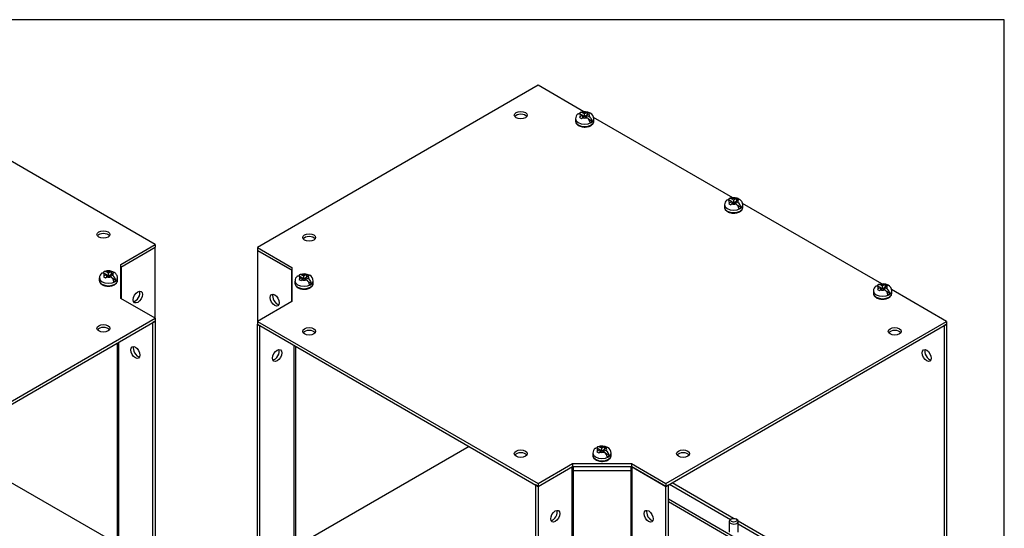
# Model space of a CAD drawing. Header units: inches. Extents: x 0.2 to 77.9, y -0.5 to 51.8.
# Tile 8 of 8: x 57.7 to 77.9, y 41.3 to 51.8. Entities that reach past the tile are written whole.
import ezdxf

# ---------------------------------------------------------------- set-up
doc = ezdxf.new("R2010")
doc.units = ezdxf.units.IN
doc.header["$MEASUREMENT"] = 0
for name, color, linetype in [('COM55551-4', 7, 'Continuous'), ('COM55552-4', 7, 'Continuous'), ('COM55553-4', 7, 'Continuous'), ('Default', 7, 'Continuous'), ('SCS19491', 7, 'Continuous')]:
    doc.layers.add(name, color=color, linetype=linetype)

# ---------------------------------------------------------------- blocks, each defined once
blk = doc.blocks.new('SE6')
at = {"layer": 'COM55551-4', "color": 7, "linetype": 'Continuous'}
for p, q in [((68.317, 50.408), (62.558, 47.083)), ((69.257, 49.865), (68.317, 50.408)), ((72.314, 48.1), (69.458, 49.749)), ((75.371, 46.335), (72.515, 47.984)), ((62.558, 47.083), (63.265, 46.675)), ((62.558, 47.083), (62.558, 47.024)), ((62.558, 47.024), (63.265, 46.616)), ((63.265, 46.675), (63.265, 45.976)), ((76.7, 45.567), (75.572, 46.219)), ((63.265, 45.976), (62.558, 45.567)), ((62.558, 45.567), (68.317, 42.243)), ((62.558, 45.567), (62.558, 45.509)), ((62.558, 45.509), (68.317, 42.184)), ((70.942, 42.243), (76.7, 45.567)), ((70.942, 42.184), (76.7, 45.509)), ((76.7, 45.567), (76.7, 45.509)), ((66.903, 43), (63.338, 40.942)), ((68.317, 42.243), (69.024, 42.651)), ((69.024, 42.651), (69.024, 42.592)), ((69.024, 42.651), (70.235, 42.651)), ((70.235, 42.651), (70.235, 42.592)), ((70.235, 42.651), (70.942, 42.243)), ((68.317, 42.184), (69.024, 42.592)), ((69.024, 42.592), (70.235, 42.592)), ((70.235, 42.592), (70.942, 42.184)), ((68.317, 42.243), (68.317, 42.184)), ((70.942, 42.243), (70.942, 42.184))]:
    blk.add_line(p, q, dxfattribs=at)
for centre in [(67.963, 49.795), (63.619, 47.287), (63.619, 45.363), (75.64, 45.363), (67.963, 42.855), (71.295, 42.855)]:
    blk.add_ellipse(centre, major_axis=(0.133, 0), ratio=0.57735, dxfattribs=at)
for centre in [(67.963, 49.736), (63.619, 47.228), (63.619, 45.305), (75.64, 45.305), (67.963, 42.796), (71.295, 42.796)]:
    blk.add_ellipse(centre, major_axis=(0.133, 0), ratio=0.57735, start_param=0.392819, end_param=2.748773, dxfattribs=at)
at = {"layer": 'COM55552-4', "color": 7, "linetype": 'Continuous'}
for p, q in [((63.256, 46.621), (62.558, 47.024)), ((62.558, 47.024), (62.558, 45.567)), ((63.256, 46.621), (63.256, 46.533)), ((63.265, 46.539), (63.256, 46.533)), ((63.256, 46.533), (63.256, 45.97)), ((62.558, 45.509), (62.558, 45.509)), ((62.558, 45.509), (62.609, 45.479)), ((62.558, 45.509), (62.558, 45.509)), ((62.558, 38.977), (62.558, 45.509)), ((62.609, 38.947), (62.609, 45.479)), ((62.609, 45.479), (62.609, 45.479)), ((63.307, 45.077), (63.307, 39.438)), ((63.338, 45.058), (63.338, 39.482)), ((69.014, 42.586), (69.014, 42.498)), ((69.014, 42.498), (69.014, 36.143)), ((69.04, 42.592), (69.04, 42.505)), ((69.04, 42.505), (69.04, 36.149)), ((70.219, 42.505), (69.04, 42.505)), ((70.219, 42.592), (70.219, 42.505)), ((70.219, 42.505), (70.219, 36.149)), ((70.942, 42.184), (70.244, 42.587)), ((70.244, 42.587), (70.244, 42.498)), ((70.244, 42.498), (70.244, 36.143)), ((68.266, 42.213), (68.266, 35.681)), ((68.317, 42.184), (68.266, 42.213)), ((68.266, 42.213), (68.266, 42.213)), ((68.317, 42.184), (68.317, 42.184)), ((68.317, 42.184), (68.317, 35.652)), ((70.942, 42.184), (70.993, 42.213)), ((70.942, 35.652), (70.942, 42.184)), ((70.993, 35.681), (70.993, 42.213))]:
    blk.add_line(p, q, dxfattribs=at)
for centre, major_axis, start_param, end_param in [((63.23, 46.518), (0.036, 0), 0.236039, 0.785398), ((62.963, 46.033), (-0.067, 0.115), 0.392819, 2.748773), ((62.912, 44.896), (0.066, 0.115), 3.534412, 5.890366), ((69.04, 42.484), (0.108, 0), 1.570796, 1.808737), ((69.04, 42.484), (0.036, 0), 1.570796, 2.356194), ((70.219, 42.484), (0.108, 0), 1.332855, 1.570796), ((70.219, 42.484), (0.036, 0), 0.785398, 1.570796), ((68.619, 41.601), (-0.066, -0.115), 0.392819, 2.748773), ((70.639, 41.601), (-0.066, 0.115), 0.392819, 2.748773)]:
    blk.add_ellipse(centre, major_axis=major_axis, ratio=0.57735, start_param=start_param, end_param=end_param, dxfattribs=at)
for centre, major_axis in [((62.912, 46.003), (-0.067, 0.115)), ((62.963, 44.867), (0.067, 0.115)), ((68.67, 41.572), (-0.066, -0.115)), ((70.588, 41.572), (-0.066, 0.115))]:
    blk.add_ellipse(centre, major_axis=major_axis, ratio=0.57735, dxfattribs=at)
at = {"layer": 'COM55553-4', "color": 7, "linetype": 'Continuous'}
for p, q in [((76.7, 45.509), (76.65, 45.479)), ((76.65, 45.479), (76.65, 38.947)), ((76.7, 45.509), (76.7, 38.977)), ((72.331, 41.529), (71.069, 42.257)), ((71.018, 42.228), (72.267, 41.507)), ((75.64, 39.24), (70.993, 41.923)), ((75.64, 39.181), (70.993, 41.864)), ((75.388, 39.764), (72.426, 41.474)), ((72.427, 41.415), (75.324, 39.742))]:
    blk.add_line(p, q, dxfattribs=at)
blk.add_ellipse((76.296, 44.867), major_axis=(-0.066, 0.115), ratio=0.57735, dxfattribs=at)
blk.add_ellipse((76.347, 44.896), major_axis=(0.066, -0.115), ratio=0.57735, start_param=3.534412, end_param=5.890366, dxfattribs=at)
at = {"layer": 'SCS19491', "color": 7, "linetype": 'Continuous'}
for p, q in [((69.087, 49.72), (69.087, 49.671)), ((69.168, 49.752), (69.212, 49.729)), ((69.188, 49.819), (69.23, 49.795)), ((69.23, 49.795), (69.188, 49.768)), ((69.212, 49.729), (69.23, 49.743)), ((69.23, 49.795), (69.23, 49.744)), ((69.262, 49.764), (69.23, 49.783)), ((69.23, 49.743), (69.272, 49.77)), ((69.271, 49.82), (69.231, 49.843)), ((69.311, 49.846), (69.271, 49.82)), ((69.271, 49.769), (69.271, 49.82)), ((69.272, 49.77), (69.319, 49.743)), ((69.313, 49.786), (69.281, 49.765)), ((69.333, 49.855), (69.311, 49.846)), ((69.313, 49.796), (69.357, 49.823)), ((69.362, 49.768), (69.313, 49.796)), ((69.313, 49.796), (69.313, 49.747)), ((69.377, 49.832), (69.333, 49.855)), ((69.333, 49.808), (69.333, 49.855)), ((69.462, 49.671), (69.462, 49.72)), ((69.426, 49.669), (69.354, 49.711)), ((72.144, 47.955), (72.144, 47.906)), ((72.23, 47.982), (72.274, 47.958)), ((72.245, 48.054), (72.294, 48.026)), ((72.294, 48.026), (72.249, 47.998)), ((72.274, 47.958), (72.296, 47.976)), ((72.334, 48.051), (72.288, 48.078)), ((72.294, 48.026), (72.294, 47.975)), ((72.326, 47.995), (72.294, 48.014)), ((72.296, 47.976), (72.336, 48.001)), ((72.377, 48.078), (72.334, 48.051)), ((72.334, 48), (72.334, 48.051)), ((72.336, 48.001), (72.376, 47.978)), ((72.377, 48.017), (72.345, 47.997)), ((72.395, 48.086), (72.377, 48.078)), ((72.377, 48.027), (72.419, 48.053)), ((72.419, 48.003), (72.377, 48.027)), ((72.377, 48.027), (72.377, 47.978)), ((72.439, 48.062), (72.395, 48.086)), ((72.395, 48.038), (72.395, 48.086)), ((72.483, 47.904), (72.411, 47.946)), ((72.519, 47.906), (72.519, 47.955)), ((63.429, 46.494), (63.47, 46.47)), ((63.511, 46.495), (63.471, 46.518)), ((63.552, 46.52), (63.511, 46.495)), ((63.511, 46.444), (63.511, 46.495)), ((63.573, 46.53), (63.552, 46.52)), ((63.554, 46.47), (63.598, 46.498)), ((63.618, 46.507), (63.573, 46.53)), ((63.573, 46.483), (63.573, 46.53)), ((63.328, 46.395), (63.328, 46.346)), ((63.408, 46.427), (63.452, 46.404)), ((63.47, 46.47), (63.428, 46.443)), ((63.452, 46.404), (63.47, 46.418)), ((63.47, 46.47), (63.47, 46.418)), ((63.503, 46.439), (63.47, 46.457)), ((63.47, 46.418), (63.513, 46.445)), ((63.513, 46.445), (63.56, 46.418)), ((63.554, 46.46), (63.521, 46.44)), ((63.602, 46.442), (63.554, 46.47)), ((63.554, 46.47), (63.554, 46.421)), ((63.667, 46.344), (63.595, 46.385)), ((63.703, 46.346), (63.703, 46.395)), ((75.302, 46.289), (75.344, 46.265)), ((75.385, 46.29), (75.345, 46.314)), ((75.425, 46.316), (75.385, 46.29)), ((75.385, 46.239), (75.385, 46.29)), ((75.447, 46.325), (75.425, 46.316)), ((75.427, 46.266), (75.471, 46.293)), ((75.491, 46.302), (75.447, 46.325)), ((75.447, 46.278), (75.447, 46.325)), ((75.201, 46.19), (75.201, 46.141)), ((75.282, 46.222), (75.326, 46.199)), ((75.344, 46.265), (75.302, 46.238)), ((75.326, 46.199), (75.344, 46.214)), ((75.344, 46.265), (75.344, 46.214)), ((75.376, 46.234), (75.344, 46.253)), ((75.344, 46.214), (75.386, 46.24)), ((75.386, 46.24), (75.433, 46.213)), ((75.427, 46.256), (75.395, 46.235)), ((75.476, 46.238), (75.427, 46.266)), ((75.427, 46.266), (75.427, 46.217)), ((75.54, 46.139), (75.468, 46.181)), ((75.576, 46.141), (75.576, 46.19)), ((69.442, 42.865), (69.442, 42.816)), ((69.522, 42.897), (69.566, 42.874)), ((69.584, 42.94), (69.542, 42.913)), ((69.543, 42.964), (69.584, 42.94)), ((69.566, 42.874), (69.584, 42.888)), ((69.584, 42.94), (69.584, 42.889)), ((69.617, 42.909), (69.584, 42.927)), ((69.584, 42.888), (69.627, 42.915)), ((69.625, 42.965), (69.585, 42.988)), ((69.666, 42.99), (69.625, 42.965)), ((69.625, 42.914), (69.625, 42.965)), ((69.627, 42.915), (69.674, 42.888)), ((69.668, 42.93), (69.635, 42.91)), ((69.687, 43), (69.666, 42.99)), ((69.668, 42.941), (69.712, 42.968)), ((69.716, 42.913), (69.668, 42.941)), ((69.668, 42.941), (69.668, 42.892)), ((69.732, 42.977), (69.687, 43)), ((69.687, 42.953), (69.687, 43)), ((69.781, 42.814), (69.709, 42.856)), ((69.817, 42.816), (69.817, 42.865)), ((72.237, 41.467), (72.237, 41.248)), ((72.286, 41.518), (72.265, 41.505)), ((72.399, 41.505), (72.378, 41.518)), ((72.427, 41.248), (72.427, 41.467))]:
    blk.add_line(p, q, dxfattribs=at)
for centre, radius, start, end in [((69.212, 49.722), 0.124, 127.2925, 180.9302), ((69.248, 49.673), 0.113, 122.3801, 135.361), ((69.276, 49.628), 0.238, 61.6882, 111.3997), ((69.242, 49.622), 0.144, 9.0275, 57.3569), ((69.393, 49.768), 0.0663, 104.2365, 122.8956), ((69.284, 49.647), 0.144, 9.0278, 57.3565), ((69.326, 49.717), 0.136, 1.1012, 62.5324), ((72.269, 47.956), 0.124, 126.7663, 180.4274), ((72.308, 47.906), 0.109, 122.4434, 135.8103), ((72.299, 47.857), 0.144, 9.0275, 57.3569), ((72.457, 47.995), 0.07, 104.9702, 122.873), ((72.341, 47.882), 0.144, 9.0278, 57.3565), ((63.453, 46.397), 0.124, 127.2925, 180.9302), ((63.516, 46.302), 0.238, 61.6882, 111.3997), ((63.634, 46.442), 0.0663, 104.2365, 122.8956), ((63.567, 46.392), 0.136, 1.1012, 62.5324), ((63.489, 46.347), 0.113, 122.3801, 135.361), ((63.482, 46.297), 0.144, 9.0275, 57.3569), ((63.525, 46.321), 0.144, 9.0278, 57.3565), ((75.326, 46.192), 0.124, 127.2925, 180.9302), ((75.39, 46.098), 0.238, 61.6882, 111.3997), ((75.507, 46.238), 0.0663, 104.2365, 122.8956), ((75.44, 46.187), 0.136, 1.1012, 62.5324), ((75.362, 46.143), 0.113, 122.3801, 135.361), ((75.356, 46.092), 0.144, 9.0275, 57.3569), ((75.398, 46.117), 0.144, 9.0278, 57.3565), ((69.567, 42.867), 0.124, 127.2925, 180.9302), ((69.603, 42.818), 0.113, 122.3801, 135.361), ((69.63, 42.773), 0.238, 61.6882, 111.3997), ((69.596, 42.767), 0.144, 9.0275, 57.3569), ((69.748, 42.913), 0.0663, 104.2365, 122.8956), ((69.639, 42.792), 0.144, 9.0278, 57.3565), ((69.681, 42.862), 0.136, 1.1012, 62.5324)]:
    blk.add_arc(centre, radius, start, end, dxfattribs=at)
for centre, major_axis, start_param, end_param in [((69.275, 49.72), (-0.188, 0), 6.282479, 6.283185), ((69.275, 49.72), (-0.188, 0), 0, 3.141275), ((69.275, 49.793), (0.0975, 0), 2.668961, 3.601967), ((69.275, 49.793), (-0.0975, 0), 1.086759, 2.043428), ((69.275, 49.793), (0.0975, 0), 1.189355, 2.043428), ((69.275, 49.793), (-0.0975, 0), 2.668961, 3.704562), ((69.275, 49.671), (0.187, 0), 3.141593, 6.283185), ((69.275, 49.732), (0.186, 0), 5.336001, 5.659573), ((72.332, 47.955), (-0.187, 0), 6.282868, 6.283185), ((72.332, 47.955), (-0.187, 0), 0, 3.140886), ((72.332, 47.906), (0.187, 0), 3.141593, 6.283185), ((72.332, 48.028), (0.0975, 0), 2.668961, 3.704562), ((72.332, 48.028), (0.0975, 0), 1.086759, 2.043428), ((72.332, 48.028), (-0.0975, 0), 1.189355, 2.043428), ((72.332, 48.028), (-0.0975, 0), 2.668961, 3.601967), ((72.332, 47.967), (0.186, 0), 5.336001, 5.659573), ((63.515, 46.468), (0.0975, 0), 2.668961, 3.601967), ((63.515, 46.468), (0.0975, 0), 1.189355, 2.043428), ((63.515, 46.468), (-0.0975, 0), 2.668961, 3.704562), ((63.515, 46.395), (-0.187, 0), 6.282479, 6.283185), ((63.515, 46.395), (-0.187, 0), 0, 3.141275), ((63.515, 46.346), (0.187, 0), 3.141593, 6.283185), ((63.515, 46.468), (-0.0975, 0), 1.086759, 2.043428), ((63.515, 46.407), (0.186, 0), 5.336001, 5.659573), ((75.389, 46.263), (0.0975, 0), 2.668961, 3.601967), ((75.389, 46.263), (0.0975, 0), 1.189355, 2.043428), ((75.389, 46.263), (-0.0975, 0), 2.668961, 3.704562), ((75.389, 46.19), (-0.187, 0), 6.282479, 6.283185), ((75.389, 46.19), (-0.187, 0), 0, 3.141275), ((75.389, 46.141), (0.187, 0), 3.141593, 6.283185), ((75.389, 46.263), (-0.0975, 0), 1.086759, 2.043428), ((75.389, 46.202), (0.186, 0), 5.336001, 5.659573), ((69.629, 42.865), (-0.187, 0), 6.282479, 6.283185), ((69.629, 42.865), (-0.187, 0), 0, 3.141275), ((69.629, 42.938), (0.0975, 0), 2.668961, 3.601967), ((69.629, 42.938), (-0.0975, 0), 1.086759, 2.043428), ((69.629, 42.938), (0.0975, 0), 1.189355, 2.043428), ((69.629, 42.938), (-0.0975, 0), 2.668961, 3.704562), ((69.629, 42.816), (0.187, 0), 3.141593, 6.283185), ((69.629, 42.877), (0.186, 0), 5.336001, 5.659573), ((72.332, 41.467), (-0.095, 0), 5.497787, 6.283185), ((72.332, 41.467), (-0.095, 0), 0, 3.926991)]:
    blk.add_ellipse(centre, major_axis=major_axis, ratio=0.57735, start_param=start_param, end_param=end_param, dxfattribs=at)
blk.add_ellipse((72.332, 41.491), major_axis=(0.065, 0), ratio=0.57735, dxfattribs=at)
for points, knots in [([(69.137, 49.821), (69.137, 49.821), (69.138, 49.821), (69.141, 49.824), (69.143, 49.825), (69.149, 49.827), (69.152, 49.828), (69.159, 49.828), (69.162, 49.828), (69.169, 49.827), (69.173, 49.826), (69.181, 49.823), (69.184, 49.821), (69.188, 49.819)], [0.3586259, 0.3586259, 0.3586259, 0.3586259, 0.375, 0.375, 0.5, 0.5, 0.625, 0.625, 0.75, 0.75, 0.875, 0.875, 1, 1, 1, 1]), ([(69.231, 49.843), (69.227, 49.846), (69.223, 49.847), (69.216, 49.85), (69.212, 49.851), (69.205, 49.853), (69.201, 49.853), (69.195, 49.852), (69.192, 49.852), (69.186, 49.85), (69.183, 49.848), (69.178, 49.844), (69.176, 49.842), (69.172, 49.837), (69.17, 49.834), (69.168, 49.827), (69.167, 49.823), (69.166, 49.819)], [0, 0, 0, 0, 0.125, 0.125, 0.25, 0.25, 0.375, 0.375, 0.5, 0.5, 0.625, 0.625, 0.75, 0.75, 0.875, 0.875, 1, 1, 1, 1]), ([(69.088, 49.669), (69.088, 49.667), (69.087, 49.656), (69.094, 49.635), (69.11, 49.611), (69.13, 49.594), (69.143, 49.586), (69.148, 49.583)], [0, 0, 0, 0, 0.069252, 0.332825, 0.596209, 0.871234, 1, 1, 1, 1]), ([(69.148, 49.583), (69.154, 49.579), (69.169, 49.571), (69.202, 49.56), (69.242, 49.553), (69.285, 49.551), (69.326, 49.555), (69.366, 49.565), (69.401, 49.581), (69.429, 49.601), (69.449, 49.624), (69.461, 49.648), (69.461, 49.664), (69.462, 49.672)], [0, 0, 0, 0, 0.053127, 0.152288, 0.251158, 0.349773, 0.448463, 0.54757, 0.647538, 0.748738, 0.840033, 0.926961, 1, 1, 1, 1]), ([(72.518, 47.955), (72.518, 47.963), (72.518, 47.98), (72.508, 48.009), (72.491, 48.036), (72.467, 48.059), (72.438, 48.078), (72.403, 48.092), (72.363, 48.1), (72.321, 48.102), (72.28, 48.097), (72.257, 48.089), (72.246, 48.085)], [0, 0, 0, 0, 0.065963, 0.161709, 0.254934, 0.349935, 0.45046, 0.558448, 0.671826, 0.786437, 0.902831, 1, 1, 1, 1]), ([(72.145, 47.905), (72.145, 47.903), (72.144, 47.892), (72.151, 47.872), (72.166, 47.848), (72.189, 47.826), (72.22, 47.809), (72.256, 47.796), (72.297, 47.788), (72.339, 47.786), (72.381, 47.79), (72.421, 47.8), (72.457, 47.815), (72.486, 47.835), (72.507, 47.859), (72.518, 47.885), (72.518, 47.899), (72.518, 47.907)], [0, 0, 0, 0, 0.014969, 0.081467, 0.147761, 0.216879, 0.289245, 0.363091, 0.436833, 0.510378, 0.583966, 0.657851, 0.732362, 0.807785, 0.883607, 0.94826, 1, 1, 1, 1]), ([(72.194, 48.056), (72.194, 48.056), (72.195, 48.057), (72.198, 48.059), (72.2, 48.06), (72.206, 48.062), (72.209, 48.063), (72.216, 48.063), (72.219, 48.063), (72.226, 48.062), (72.23, 48.061), (72.238, 48.058), (72.241, 48.056), (72.245, 48.054)], [0.3591542, 0.3591542, 0.3591542, 0.3591542, 0.375, 0.375, 0.5, 0.5, 0.625, 0.625, 0.75, 0.75, 0.875, 0.875, 1, 1, 1, 1]), ([(72.288, 48.078), (72.284, 48.081), (72.28, 48.083), (72.272, 48.085), (72.269, 48.086), (72.262, 48.088), (72.258, 48.088), (72.252, 48.087), (72.248, 48.087), (72.243, 48.085), (72.24, 48.083), (72.235, 48.079), (72.233, 48.077), (72.229, 48.072), (72.227, 48.069), (72.225, 48.062), (72.224, 48.058), (72.223, 48.054)], [0, 0, 0, 0, 0.125, 0.125, 0.25, 0.25, 0.375, 0.375, 0.5, 0.5, 0.625, 0.625, 0.75, 0.75, 0.875, 0.875, 1, 1, 1, 1]), ([(63.378, 46.496), (63.378, 46.496), (63.378, 46.496), (63.381, 46.498), (63.384, 46.5), (63.39, 46.502), (63.393, 46.503), (63.399, 46.503), (63.403, 46.503), (63.41, 46.502), (63.414, 46.501), (63.421, 46.498), (63.425, 46.496), (63.429, 46.494)], [0.3586259, 0.3586259, 0.3586259, 0.3586259, 0.375, 0.375, 0.5, 0.5, 0.625, 0.625, 0.75, 0.75, 0.875, 0.875, 1, 1, 1, 1]), ([(63.471, 46.518), (63.467, 46.52), (63.463, 46.522), (63.456, 46.525), (63.452, 46.526), (63.445, 46.527), (63.442, 46.528), (63.435, 46.527), (63.432, 46.526), (63.426, 46.524), (63.423, 46.523), (63.418, 46.519), (63.416, 46.517), (63.412, 46.511), (63.411, 46.508), (63.408, 46.502), (63.407, 46.498), (63.407, 46.494)], [0, 0, 0, 0, 0.125, 0.125, 0.25, 0.25, 0.375, 0.375, 0.5, 0.5, 0.625, 0.625, 0.75, 0.75, 0.875, 0.875, 1, 1, 1, 1]), ([(63.329, 46.344), (63.329, 46.342), (63.327, 46.331), (63.335, 46.31), (63.35, 46.286), (63.37, 46.269), (63.383, 46.261), (63.388, 46.258)], [0, 0, 0, 0, 0.069252, 0.332825, 0.596209, 0.871234, 1, 1, 1, 1]), ([(63.388, 46.258), (63.394, 46.254), (63.41, 46.246), (63.442, 46.235), (63.483, 46.228), (63.525, 46.226), (63.567, 46.23), (63.606, 46.24), (63.642, 46.255), (63.67, 46.275), (63.69, 46.298), (63.701, 46.323), (63.702, 46.338), (63.702, 46.346)], [0, 0, 0, 0, 0.053127, 0.152288, 0.251158, 0.349773, 0.448463, 0.54757, 0.647538, 0.748738, 0.840033, 0.926961, 1, 1, 1, 1]), ([(75.251, 46.291), (75.251, 46.291), (75.252, 46.292), (75.254, 46.294), (75.257, 46.295), (75.263, 46.297), (75.266, 46.298), (75.273, 46.298), (75.276, 46.298), (75.283, 46.297), (75.287, 46.296), (75.295, 46.293), (75.298, 46.291), (75.302, 46.289)], [0.3586259, 0.3586259, 0.3586259, 0.3586259, 0.375, 0.375, 0.5, 0.5, 0.625, 0.625, 0.75, 0.75, 0.875, 0.875, 1, 1, 1, 1]), ([(75.345, 46.314), (75.341, 46.316), (75.337, 46.318), (75.329, 46.32), (75.326, 46.321), (75.319, 46.323), (75.315, 46.323), (75.309, 46.322), (75.305, 46.322), (75.3, 46.32), (75.297, 46.318), (75.292, 46.314), (75.29, 46.312), (75.286, 46.307), (75.284, 46.304), (75.282, 46.297), (75.281, 46.293), (75.28, 46.289)], [0, 0, 0, 0, 0.125, 0.125, 0.25, 0.25, 0.375, 0.375, 0.5, 0.5, 0.625, 0.625, 0.75, 0.75, 0.875, 0.875, 1, 1, 1, 1]), ([(75.202, 46.14), (75.202, 46.137), (75.201, 46.126), (75.208, 46.105), (75.224, 46.082), (75.244, 46.064), (75.257, 46.056), (75.261, 46.053)], [0, 0, 0, 0, 0.069252, 0.332825, 0.596209, 0.871234, 1, 1, 1, 1]), ([(75.261, 46.053), (75.268, 46.05), (75.283, 46.041), (75.316, 46.03), (75.356, 46.023), (75.398, 46.021), (75.44, 46.026), (75.48, 46.035), (75.515, 46.051), (75.543, 46.071), (75.563, 46.094), (75.575, 46.118), (75.575, 46.134), (75.576, 46.142)], [0, 0, 0, 0, 0.053127, 0.152288, 0.251158, 0.349773, 0.448463, 0.54757, 0.647538, 0.748738, 0.840033, 0.926961, 1, 1, 1, 1]), ([(69.492, 42.966), (69.492, 42.966), (69.492, 42.966), (69.495, 42.968), (69.498, 42.97), (69.504, 42.972), (69.507, 42.973), (69.513, 42.973), (69.517, 42.973), (69.524, 42.972), (69.528, 42.971), (69.535, 42.968), (69.539, 42.966), (69.543, 42.964)], [0.3586259, 0.3586259, 0.3586259, 0.3586259, 0.375, 0.375, 0.5, 0.5, 0.625, 0.625, 0.75, 0.75, 0.875, 0.875, 1, 1, 1, 1]), ([(69.585, 42.988), (69.581, 42.99), (69.577, 42.992), (69.57, 42.995), (69.566, 42.996), (69.559, 42.997), (69.556, 42.998), (69.549, 42.997), (69.546, 42.997), (69.54, 42.994), (69.537, 42.993), (69.532, 42.989), (69.53, 42.987), (69.526, 42.982), (69.525, 42.978), (69.522, 42.972), (69.521, 42.968), (69.521, 42.964)], [0, 0, 0, 0, 0.125, 0.125, 0.25, 0.25, 0.375, 0.375, 0.5, 0.5, 0.625, 0.625, 0.75, 0.75, 0.875, 0.875, 1, 1, 1, 1]), ([(69.443, 42.814), (69.443, 42.812), (69.441, 42.801), (69.449, 42.78), (69.464, 42.756), (69.484, 42.739), (69.497, 42.731), (69.502, 42.728)], [0, 0, 0, 0, 0.069252, 0.332825, 0.596209, 0.871234, 1, 1, 1, 1]), ([(69.502, 42.728), (69.508, 42.724), (69.524, 42.716), (69.556, 42.705), (69.597, 42.698), (69.639, 42.696), (69.681, 42.7), (69.72, 42.71), (69.756, 42.726), (69.784, 42.745), (69.804, 42.769), (69.815, 42.793), (69.816, 42.808), (69.816, 42.817)], [0, 0, 0, 0, 0.053127, 0.152288, 0.251158, 0.349773, 0.448463, 0.54757, 0.647538, 0.748738, 0.840033, 0.926961, 1, 1, 1, 1])]:
    blk.add_open_spline(points, degree=3, knots=knots, dxfattribs=at)
blk = doc.blocks.new('SE7')
at = {"layer": 'COM55551-4', "color": 7, "linetype": 'Continuous'}
for p, q in [((60.457, 47.145), (54.698, 50.47)), ((59.75, 46.737), (60.457, 47.145)), ((60.457, 47.145), (60.457, 47.086)), ((59.75, 46.678), (60.457, 47.086)), ((59.75, 46.038), (59.75, 46.737)), ((60.457, 45.63), (59.75, 46.038)), ((54.698, 42.305), (60.457, 45.63)), ((54.698, 42.246), (60.457, 45.571)), ((60.457, 45.63), (60.457, 45.571)), ((59.677, 41.005), (56.112, 43.063))]:
    blk.add_line(p, q, dxfattribs=at)
for centre in [(59.396, 47.349), (59.396, 45.425)]:
    blk.add_ellipse(centre, major_axis=(-0.133, 0), ratio=0.57735, dxfattribs=at)
for centre in [(59.396, 47.29), (59.396, 45.367)]:
    blk.add_ellipse(centre, major_axis=(-0.133, 0), ratio=0.57735, start_param=3.534412, end_param=5.890366, dxfattribs=at)
at = {"layer": 'COM55552-4', "color": 7, "linetype": 'Continuous'}
for p, q in [((60.457, 45.63), (60.457, 47.086)), ((59.75, 46.601), (59.759, 46.595)), ((59.759, 46.683), (59.759, 46.595)), ((59.759, 46.595), (59.759, 46.032)), ((60.457, 45.571), (60.406, 45.541)), ((60.406, 45.541), (60.406, 39.009)), ((60.457, 45.571), (60.457, 39.039)), ((59.677, 45.12), (59.677, 39.544)), ((59.708, 45.139), (59.708, 39.5))]:
    blk.add_line(p, q, dxfattribs=at)
for centre, major_axis, start_param, end_param in [((59.785, 46.581), (0.036, 0), 2.356194, 2.905553), ((60.052, 46.095), (-0.066, -0.115), 0.392819, 2.748773), ((60.103, 44.958), (0.067, -0.115), 3.534412, 5.890366)]:
    blk.add_ellipse(centre, major_axis=major_axis, ratio=0.57735, start_param=start_param, end_param=end_param, dxfattribs=at)
for centre, major_axis in [((60.103, 46.066), (-0.066, -0.115)), ((60.052, 44.929), (0.066, -0.115))]:
    blk.add_ellipse(centre, major_axis=major_axis, ratio=0.57735, dxfattribs=at)
at = {"layer": 'SCS19491', "color": 7, "linetype": 'Continuous'}
for p, q in [((59.413, 46.556), (59.461, 46.528)), ((59.461, 46.528), (59.417, 46.5)), ((59.502, 46.553), (59.455, 46.58)), ((59.461, 46.528), (59.461, 46.476)), ((59.494, 46.497), (59.461, 46.516)), ((59.463, 46.478), (59.504, 46.503)), ((59.545, 46.58), (59.502, 46.553)), ((59.502, 46.502), (59.502, 46.553)), ((59.504, 46.503), (59.544, 46.48)), ((59.545, 46.519), (59.512, 46.498)), ((59.563, 46.588), (59.545, 46.58)), ((59.545, 46.529), (59.587, 46.555)), ((59.586, 46.505), (59.545, 46.529)), ((59.545, 46.529), (59.545, 46.48)), ((59.607, 46.564), (59.563, 46.588)), ((59.563, 46.54), (59.563, 46.588)), ((59.312, 46.457), (59.312, 46.408)), ((59.397, 46.484), (59.441, 46.46)), ((59.441, 46.46), (59.463, 46.478)), ((59.651, 46.406), (59.579, 46.448)), ((59.687, 46.408), (59.687, 46.457))]:
    blk.add_line(p, q, dxfattribs=at)
for centre, radius, start, end in [((59.437, 46.458), 0.124, 126.7663, 180.4274), ((59.476, 46.408), 0.109, 122.4434, 135.8103), ((59.509, 46.384), 0.144, 9.0278, 57.3565), ((59.625, 46.496), 0.07, 104.9702, 122.873), ((59.466, 46.359), 0.144, 9.0275, 57.3569)]:
    blk.add_arc(centre, radius, start, end, dxfattribs=at)
for centre, major_axis, start_param, end_param in [((59.5, 46.53), (0.0975, 0), 2.668961, 3.704562), ((59.5, 46.53), (0.0975, 0), 1.086759, 2.043428), ((59.5, 46.53), (-0.0975, 0), 2.668961, 3.601967), ((59.5, 46.457), (0.187, 0), 3.141275, 6.282479), ((59.5, 46.408), (-0.188, 0), 0, 3.141593), ((59.5, 46.53), (-0.0975, 0), 1.189355, 2.043428), ((59.5, 46.469), (0.186, 0), 5.336001, 5.659573)]:
    blk.add_ellipse(centre, major_axis=major_axis, ratio=0.57735, start_param=start_param, end_param=end_param, dxfattribs=at)
for points, knots in [([(59.362, 46.558), (59.362, 46.558), (59.362, 46.558), (59.365, 46.561), (59.368, 46.562), (59.374, 46.564), (59.377, 46.565), (59.383, 46.565), (59.387, 46.565), (59.394, 46.564), (59.398, 46.563), (59.405, 46.56), (59.409, 46.558), (59.413, 46.556)], [0.3591542, 0.3591542, 0.3591542, 0.3591542, 0.375, 0.375, 0.5, 0.5, 0.625, 0.625, 0.75, 0.75, 0.875, 0.875, 1, 1, 1, 1]), ([(59.455, 46.58), (59.451, 46.582), (59.448, 46.584), (59.44, 46.587), (59.436, 46.588), (59.429, 46.589), (59.426, 46.59), (59.419, 46.589), (59.416, 46.589), (59.41, 46.587), (59.408, 46.585), (59.403, 46.581), (59.4, 46.579), (59.397, 46.574), (59.395, 46.571), (59.392, 46.564), (59.391, 46.56), (59.391, 46.556)], [0, 0, 0, 0, 0.125, 0.125, 0.25, 0.25, 0.375, 0.375, 0.5, 0.5, 0.625, 0.625, 0.75, 0.75, 0.875, 0.875, 1, 1, 1, 1]), ([(59.686, 46.457), (59.686, 46.465), (59.686, 46.482), (59.676, 46.511), (59.659, 46.538), (59.635, 46.561), (59.606, 46.58), (59.57, 46.594), (59.53, 46.602), (59.488, 46.604), (59.447, 46.599), (59.425, 46.591), (59.413, 46.587)], [0, 0, 0, 0, 0.065963, 0.161709, 0.254934, 0.349935, 0.45046, 0.558448, 0.671826, 0.786437, 0.902831, 1, 1, 1, 1]), ([(59.313, 46.407), (59.313, 46.405), (59.311, 46.394), (59.318, 46.374), (59.334, 46.349), (59.357, 46.328), (59.387, 46.311), (59.424, 46.298), (59.465, 46.29), (59.507, 46.288), (59.549, 46.292), (59.589, 46.302), (59.624, 46.317), (59.654, 46.337), (59.674, 46.361), (59.686, 46.386), (59.686, 46.401), (59.686, 46.409)], [0, 0, 0, 0, 0.014969, 0.081467, 0.147761, 0.216879, 0.289245, 0.363091, 0.436833, 0.510378, 0.583966, 0.657851, 0.732362, 0.807785, 0.883607, 0.94826, 1, 1, 1, 1])]:
    blk.add_open_spline(points, degree=3, knots=knots, dxfattribs=at)
blk = doc.blocks.new('BORDER')
at = {"layer": 'Default', "color": 7, "linetype": 'Continuous'}
for p, q in [((0, 27.86), (-41.86, 27.86)), ((0, 0), (0, 27.86))]:
    blk.add_line(p, q, dxfattribs=at)

msp = doc.modelspace()

# ---------------------------------------------------------------- block references
at = {"layer": 'Default', "color": 7, "xscale": 1.855, "yscale": 1.855, "zscale": 1.855}
msp.add_blockref('BORDER', (77.888, 0.072), dxfattribs=at)
at = {"layer": 'Default'}
for name in ['SE7', 'SE6']:
    msp.add_blockref(name, (0, 0), dxfattribs=at)

doc.saveas('drawing.dxf')
